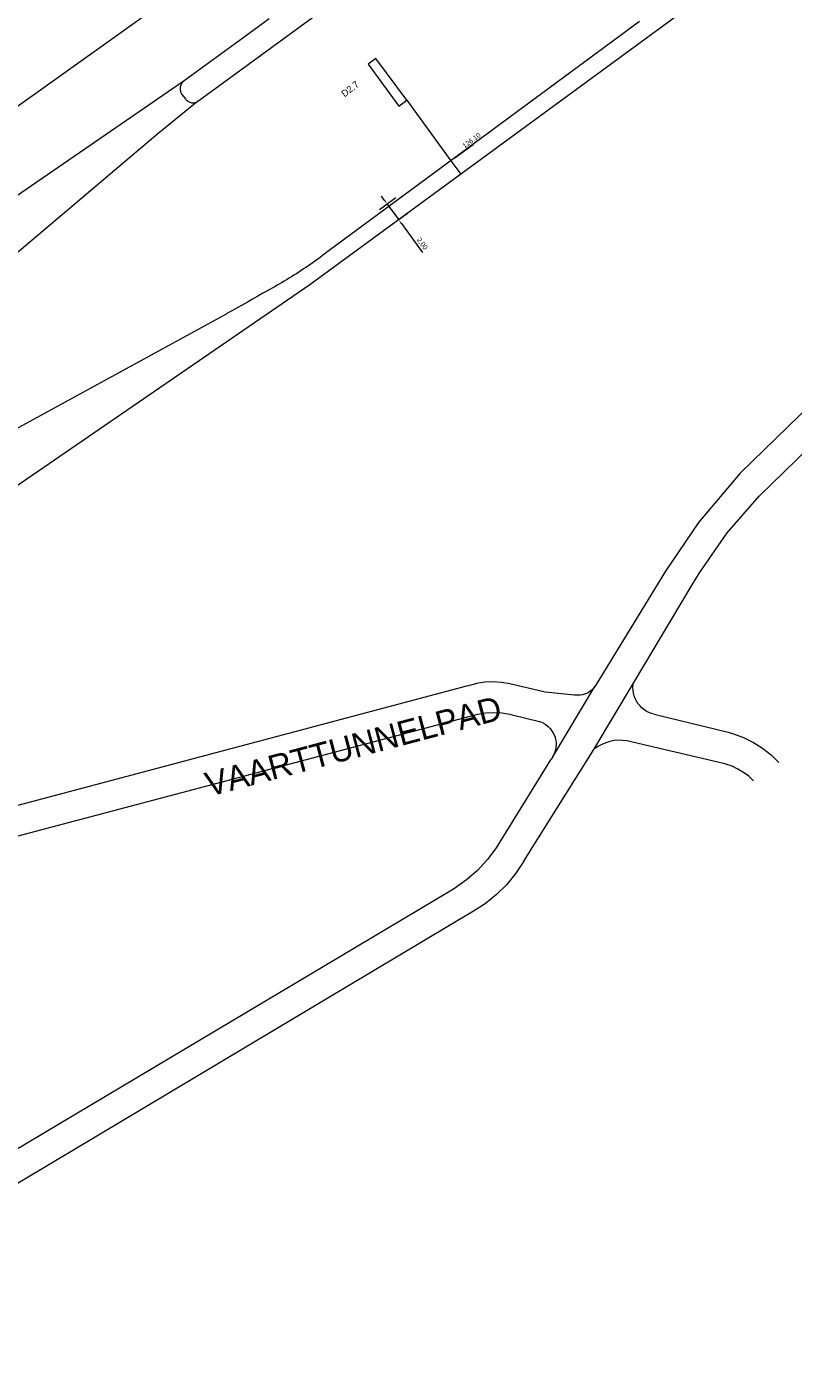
# Model space of a CAD drawing. Header units: metres. Extents: x 145932 to 146586, y 490286 to 490804.
# Tile 5 of 25: x 146113 to 146191, y 490286 to 490425. Entities that reach past the tile are written whole.
import ezdxf

# ---------------------------------------------------------------- set-up
doc = ezdxf.new("R2010")
doc.units = ezdxf.units.M
doc.header["$MEASUREMENT"] = 0
for name, color, linetype, lineweight in [('B-WE-IW-VRI_KABEL_DETECTIELUS-G', 13, 'Continuous', 18), ('B-WE-IW-VRI_KABEL_DETECTIELUS-T18', 13, 'Continuous', 18), ('B-WE-IW-VRI_KABEL_SIGNAALKABEL-G', 93, 'Continuous', 18), ('B-WE-IW-VRI_KABEL_SIGNAALKABEL-M', 93, 'Continuous', 18), ('og-bs-gbkn-verharding', 40, 'Continuous', 9), ('og-bs-straatnaam', 8, 'Continuous', 25)]:
    doc.layers.add(name, color=color, linetype=linetype, lineweight=lineweight)
doc.styles.add('ISO-NLCS', font='ISO-NLCS.SHX', dxfattribs={"height": 1.8})
doc.styles.add('nlcs_iso', font='iso-nlcs.shx')
doc.styles.add('rtw_iso', font='iso-rtw.shx')
doc.dimstyles.new('NLCS-LGL-500-B', dxfattribs={"dimtxt": 0.7, "dimasz": 1, "dimexe": 1, "dimexo": 1, "dimgap": 0.35, "dimtad": 1, "dimzin": 0, "dimtxsty": 'nlcs_iso', "dimcen": 1, "dimdle": 2, "dimclrd": 256, "dimclre": 8, "dimclrt": 256, "dimaunit": 2, "dimadec": 6, "dimazin": 0, "dimtfac": 1, "dimtmove": 0, "dimatfit": 0, "dimfxl": 1, "dimtolj": 1, "dimtzin": 0, "dimlwd": 18, "dimlwe": 18, "dimarcsym": 0})

# ---------------------------------------------------------------- blocks, each defined once
blk = doc.blocks.new('*D32')
at = {"layer": 'B-WE-IW-VRI_KABEL_SIGNAALKABEL-M', "color": 8, "lineweight": 18}
for p, q in [((146150.54, 490407.57), (146148.83, 490406.32)), ((146151.72, 490405.96), (146150.01, 490404.71))]:
    blk.add_line(p, q, dxfattribs=at)
at = {"layer": 'B-WE-IW-VRI_KABEL_SIGNAALKABEL-M', "lineweight": 18}
for p, q in [((146149.34, 490407.32), (146149.05, 490407.72)), ((146149.64, 490406.92), (146150.82, 490405.3)), ((146151.12, 490404.9), (146153.28, 490401.94))]:
    blk.add_line(p, q, dxfattribs=at)
at = {"layer": 'B-WE-IW-VRI_KABEL_SIGNAALKABEL-M'}
for points in [[(146149.41, 490407.37), (146149.28, 490407.27), (146149.64, 490406.92)], [(146151.18, 490404.95), (146151.05, 490404.85), (146150.82, 490405.3)]]:
    blk.add_solid(points, dxfattribs=at)
at = {"layer": 'DEFPOINTS', "color": 0}
for p in [(146151.34, 490408.16), (146152.52, 490406.55), (146150.82, 490405.3)]:
    blk.add_point(p, dxfattribs=at)
at = {"layer": 'B-WE-IW-VRI_KABEL_SIGNAALKABEL-M', "insert": (146153.22, 490402.82), "char_height": 0.5, "attachment_point": 5, "rotation": 306.2098, "style": 'nlcs_iso'}
blk.add_mtext('\\A1;2,00', dxfattribs=at)
blk = doc.blocks.new('*D88')
at = {"layer": 'B-WE-IW-VRI_KABEL_SIGNAALKABEL-M', "lineweight": 18}
blk.add_line((146156.6, 490411.68), (146158.53, 490413.1), dxfattribs=at)
at = {"layer": 'B-WE-IW-VRI_KABEL_SIGNAALKABEL-M', "color": 8, "lineweight": 18}
for p, q in [((146159.52, 490412.59), (146159.52, 490412.59)), ((146156.79, 490410.58), (146156.79, 490410.58))]:
    blk.add_line(p, q, dxfattribs=at)
at = {"layer": 'B-WE-IW-VRI_KABEL_SIGNAALKABEL-M'}
for points in [[(146158.48, 490413.17), (146158.58, 490413.04), (146158.93, 490413.4)], [(146156.55, 490411.75), (146156.65, 490411.62), (146156.2, 490411.39)]]:
    blk.add_solid(points, dxfattribs=at)
at = {"layer": 'DEFPOINTS', "color": 0}
for p in [(146158.93, 490413.4), (146158.93, 490413.4), (146156.2, 490411.39)]:
    blk.add_point(p, dxfattribs=at)
at = {"layer": 'B-WE-IW-VRI_KABEL_SIGNAALKABEL-M', "insert": (146158.33, 490413.47), "char_height": 0.5, "attachment_point": 5, "rotation": 36.3592, "style": 'nlcs_iso'}
blk.add_mtext('\\A1;126.10', dxfattribs=at)

msp = doc.modelspace()

# ---------------------------------------------------------------- linework, layer by layer
at = {"layer": 'B-WE-IW-VRI_KABEL_DETECTIELUS-G', "flags": 128}
msp.add_lwpolyline([(146148.482, 490421.924), (146147.676, 490421.332), (146150.837, 490417.015), (146151.642, 490417.607)], close=True, dxfattribs=at)
at = {"layer": 'B-WE-IW-VRI_KABEL_DETECTIELUS-G', "ltscale": 6, "flags": 128}
msp.add_lwpolyline([(146151.642, 490417.607), (146156.196, 490411.388)], dxfattribs=at)
at = {"layer": 'B-WE-IW-VRI_KABEL_SIGNAALKABEL-G', "ltscale": 0.1, "flags": 128}
msp.add_lwpolyline([(146267.534, 490480.525), (146263.101, 490486.798, 0.1560845), (146253.903, 490483.38), (146236.534, 490469.747), (146208.818, 490448.429), (146203.588, 490444.48), (146178.661, 490425.686), (146141.658, 490398.594), (146141.658, 490398.594), (146082.202, 490357.802), (146072.29, 490353.918), (146059.995, 490345.988), (146057.716, 490349.267), (146057.549, 490349.158), (146037.521, 490336.054), (146003.937, 490314.245), (146003.277, 490313.83)], format="xyb", dxfattribs=at)
msp.add_lwpolyline([(146156.196, 490411.388), (146157.221, 490409.988)], dxfattribs=at)
at = {"layer": 'og-bs-gbkn-verharding'}
for p, q in [((146170.91, 490350.72), (146175, 490357.56)), ((146166.692, 490349.967), (146171.039, 490357.219)), ((146177.14, 490354.36), (146184.76, 490352.52)), ((146184.76, 490352.52), (146185.315, 490352.361)), ((146185.315, 490352.361), (146186.365, 490351.968)), ((146186.365, 490351.968), (146187.368, 490351.467)), ((146163.73, 490339.23), (146170.91, 490350.72)), ((146170.987, 490350.782), (146170.91, 490350.72)), ((146171.352, 490351.037), (146170.987, 490350.782)), ((146171.74, 490351.253), (146171.352, 490351.037)), ((146172.15, 490351.427), (146171.74, 490351.253)), ((146172.575, 490351.557), (146172.15, 490351.427)), ((146173.011, 490351.642), (146172.575, 490351.557)), ((146173.454, 490351.681), (146173.011, 490351.642)), ((146173.899, 490351.674), (146173.454, 490351.681)), ((146174.34, 490351.62), (146173.899, 490351.674)), ((146184.28, 490349.28), (146174.34, 490351.62)), ((146187.368, 490351.467), (146188.313, 490350.864)), ((146188.313, 490350.864), (146189.191, 490350.166)), ((146184.529, 490349.215), (146184.28, 490349.28)), ((146185.166, 490348.998), (146184.529, 490349.215)), ((146185.778, 490348.716), (146185.166, 490348.998)), ((146189.191, 490350.166), (146189.99, 490349.38)), ((146186.356, 490348.371), (146185.778, 490348.716)), ((146186.896, 490347.968), (146186.356, 490348.371)), ((146187.39, 490347.51), (146186.896, 490347.968)), ((146162.904, 490337.982), (146161.953, 490336.826)), ((146163.73, 490339.23), (146162.904, 490337.982)), ((146161.953, 490336.826), (146160.885, 490335.777)), ((146156.11, 490336.14), (146072.707, 490286.493)), ((146160.885, 490335.777), (146159.714, 490334.845)), ((146158.54, 490334.09), (146078.838, 490286.493)), ((146159.714, 490334.845), (146158.54, 490334.09))]:
    msp.add_line(p, q, dxfattribs=at)
for points in [[(146223.323, 490500), (146196.451, 490478.981), (146181.72, 490467.8), (146154.43, 490447.6), (146090.85, 490402.23), (146055.26, 490378.23)], [(146259.256, 490480.603), (146258.557, 490479.561), (146257.971, 490478.451), (146257.504, 490477.287), (146257.161, 490476.08), (146256.946, 490474.843), (146256.862, 490473.591), (146256.909, 490472.337), (146257.087, 490471.095), (146257.36, 490469.99), (146258.67, 490458.78), (146258.676, 490456.826), (146258.477, 490454.882), (146258.077, 490452.97), (146257.479, 490451.11), (146256.689, 490449.323), (146255.717, 490447.628), (146254.574, 490446.044), (146253.43, 490444.75), (146186, 490379.21), (146181.725, 490374.109), (146178.31, 490369.09), (146171.16, 490357.41), (146171.039, 490357.219)], [(146175, 490357.56), (146181.06, 490367.69), (146181.799, 490368.918), (146184.677, 490373.04), (146187.97, 490376.84), (146256.63, 490443.68), (146256.967, 490444.074)], [(146130.09, 490417.475), (146130.214, 490417.589), (146153.65, 490434.733)], [(146137.472, 490426.012), (146134.376, 490423.729), (146128.709, 490419.598)], [(146175.642, 490425.731), (146143.665, 490402.146), (146143.431, 490401.964), (146143.195, 490401.783), (146142.958, 490401.604), (146142.72, 490401.427), (146142.481, 490401.251), (146142.241, 490401.077), (146141.999, 490400.905), (146141.756, 490400.734), (146141.512, 490400.565), (146141.267, 490400.397), (146141.021, 490400.231), (146140.774, 490400.067), (146140.526, 490399.904), (146140.276, 490399.743), (146140.026, 490399.584), (146139.774, 490399.427), (146139.522, 490399.271), (146139.268, 490399.117), (146139.013, 490398.964), (146138.757, 490398.814), (146138.501, 490398.665), (146138.243, 490398.517), (146137.984, 490398.372), (146137.725, 490398.228)], [(146128.709, 490419.598), (146059.46, 490372.03), (146055.127, 490369.019), (146055.646, 490368.233)], [(146128.709, 490419.598), (146128.657, 490419.557), (146128.624, 490419.528), (146128.592, 490419.497), (146128.561, 490419.464), (146128.504, 490419.395), (146128.453, 490419.321), (146128.43, 490419.283), (146128.409, 490419.243), (146128.372, 490419.162), (146128.343, 490419.077), (146128.331, 490419.034), (146128.321, 490418.99), (146128.308, 490418.902), (146128.304, 490418.857), (146128.302, 490418.813), (146128.302, 490418.768), (146128.304, 490418.723), (146128.308, 490418.679), (146128.314, 490418.634), (146128.322, 490418.59), (146128.332, 490418.546), (146128.344, 490418.503), (146128.373, 490418.419), (146128.41, 490418.337), (146128.454, 490418.259), (146128.479, 490418.222), (146128.842, 490417.773), (146128.894, 490417.699), (146128.95, 490417.634), (146128.98, 490417.603), (146129.012, 490417.574), (146129.045, 490417.546), (146129.079, 490417.52), (146129.15, 490417.473), (146129.226, 490417.433), (146129.305, 490417.4), (146129.387, 490417.375), (146129.471, 490417.357), (146129.556, 490417.347), (146129.642, 490417.345), (146129.685, 490417.347), (146129.727, 490417.351), (146129.812, 490417.366), (146129.895, 490417.387), (146129.975, 490417.417), (146130.053, 490417.454), (146130.09, 490417.475)], [(146130.09, 490417.475), (146126.002, 490414.168), (146082.59, 490377.447), (146082.285, 490377.197), (146081.978, 490376.948), (146081.361, 490376.455), (146081.05, 490376.211), (146080.425, 490375.728), (146079.796, 490375.251), (146079.479, 490375.015), (146078.843, 490374.548), (146078.523, 490374.317), (146077.879, 490373.859), (146077.231, 490373.408), (146076.905, 490373.185), (146076.25, 490372.744), (146075.948, 490372.544), (146064.242, 490364.897), (146063.96, 490365.27)], [(146137.725, 490398.228), (146137.464, 490398.086), (146137.358, 490398.029), (146136.83, 490397.723), (146136.3, 490397.419), (146135.77, 490397.117), (146135.238, 490396.817), (146134.706, 490396.518), (146134.172, 490396.221), (146133.638, 490395.926), (146133.102, 490395.633), (146133.028, 490395.592), (146086.187, 490370.009)], [(146171.039, 490357.219), (146170.898, 490357.042), (146170.74, 490356.881), (146170.565, 490356.737), (146170.377, 490356.612), (146170.176, 490356.508), (146169.966, 490356.425), (146169.748, 490356.364), (146169.525, 490356.327), (146169.3, 490356.313), (146169.074, 490356.323), (146168.94, 490356.34), (146165.92, 490356.64), (146162.27, 490357.5), (146161.417, 490357.641), (146160.554, 490357.691), (146159.69, 490357.651), (146158.836, 490357.521), (146157.999, 490357.303), (146157.81, 490357.24), (146105.989, 490343.497)], [(146177.14, 490354.36), (146176.858, 490354.44), (146176.586, 490354.549), (146176.326, 490354.686), (146176.083, 490354.849), (146175.858, 490355.037), (146175.653, 490355.247), (146175.472, 490355.478), (146175.316, 490355.726), (146175.187, 490355.989), (146175.085, 490356.265), (146175.014, 490356.549), (146174.972, 490356.839), (146174.961, 490357.132), (146174.98, 490357.425), (146175, 490357.56)], [(146106.914, 490340.608), (146158.19, 490354.15), (146158.99, 490354.364), (146159.808, 490354.494), (146160.635, 490354.538), (146161.462, 490354.494), (146162.28, 490354.365), (146162.52, 490354.31), (146165.33, 490353.63), (146165.575, 490353.533), (146165.808, 490353.411), (146166.027, 490353.266), (146166.23, 490353.098), (146166.414, 490352.91), (146166.578, 490352.703), (146166.719, 490352.481), (146166.836, 490352.245), (146166.927, 490351.999), (146166.993, 490351.744), (146167.031, 490351.484), (146167.042, 490351.221), (146167.026, 490350.958), (146166.982, 490350.698), (146166.911, 490350.445), (146166.814, 490350.2), (146166.692, 490349.967)], [(146166.692, 490349.967), (146166.546, 490349.748), (146166.47, 490349.65), (146160.87, 490340.59), (146159.966, 490339.384), (146158.941, 490338.279), (146157.806, 490337.287), (146156.573, 490336.419), (146156.11, 490336.14)]]:
    msp.add_lwpolyline(points, dxfattribs=at)

# ---------------------------------------------------------------- texts
at = {"layer": 'B-WE-IW-VRI_KABEL_DETECTIELUS-T18', "style": 'ISO-NLCS'}
msp.add_text('D2.7', height=0.7, rotation=37.55671, dxfattribs=at).set_placement((146145.248, 490417.901))
at = {"layer": 'og-bs-straatnaam', "style": 'rtw_iso'}
msp.add_text('VAARTTUNNELPAD', height=2.5, rotation=14.81346, dxfattribs=at).set_placement((146131.29, 490345.86))

# ---------------------------------------------------------------- dimensions: what is measured, and where the dimension line sits
at = {"layer": 'B-WE-IW-VRI_KABEL_SIGNAALKABEL-M'}
dim = msp.add_linear_dim(base=(146158.929, 490413.4), p1=(146156.196, 490411.389), p2=(146158.929, 490413.4), angle=36.35921, text='126.10', dimstyle='NLCS-LGL-500-B', override={"dimtxt": 0.5, "dimasz": 0.5, "dimgap": 0.15}, dxfattribs=at)
dim.commit()
dim.dimension.update_dxf_attribs({"geometry": '*D88', "text_midpoint": (146158.572, 490413.138), "dimtype": 161})
dim = msp.add_linear_dim(base=(146150.82, 490405.302), p1=(146151.342, 490408.163), p2=(146152.524, 490406.549), angle=306.20975, dimstyle='NLCS-LGL-500-B', override={"dimtxt": 0.5, "dimasz": 0.5, "dimgap": 0.15}, dxfattribs=at)
dim.commit()
dim.dimension.update_dxf_attribs({"geometry": '*D32', "text_midpoint": (146152.838, 490402.545), "dimtype": 161})

doc.saveas('drawing.dxf')
